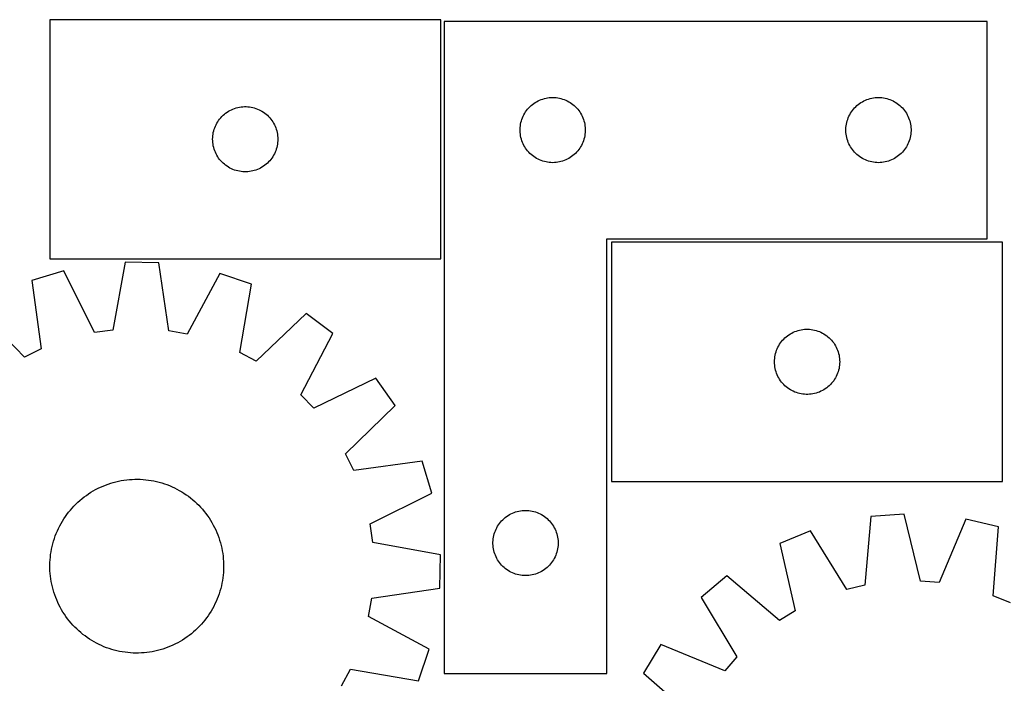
# Model space of a CAD drawing. Header units: millimetres. Extents: x 7 to 1493, y 7 to 2993.
# Tile 9 of 13: x 374 to 827, y 2688 to 2993. Entities that reach past the tile are written whole.
import ezdxf

# ---------------------------------------------------------------- set-up
doc = ezdxf.new("R2010")
doc.units = ezdxf.units.MM
doc.layers.add('CUT', color=7, linetype='CONTINUOUS', true_color=0x000000)

msp = doc.modelspace()

# ---------------------------------------------------------------- linework, layer by layer
at = {"layer": 'CUT'}
for p, q in [((567.447415, 2993.475377), (387.447415, 2993.475377)), ((387.447415, 2993.475377), (387.447415, 2883.475377)), ((567.447415, 2883.475377), (567.447415, 2993.475377)), ((569.020773, 2992.692894), (569.020773, 2692.692894)), ((819.020773, 2992.692894), (569.020773, 2992.692894)), ((819.020773, 2892.692894), (819.020773, 2992.692894)), ((611.632552, 2955.747173), (612.314366, 2956.1102)), ((612.314366, 2956.1102), (613.013964, 2956.437648)), ((613.013964, 2956.437648), (613.729491, 2956.728646)), ((613.729491, 2956.728646), (614.45905, 2956.982425)), ((614.45905, 2956.982425), (615.200706, 2957.19831)), ((615.200706, 2957.19831), (615.952492, 2957.375729)), ((615.952492, 2957.375729), (616.712414, 2957.514212)), ((616.712414, 2957.514212), (617.478458, 2957.613392)), ((617.478458, 2957.613392), (618.248591, 2957.673005)), ((618.248591, 2957.673005), (619.020773, 2957.692894)), ((619.020773, 2957.692894), (619.792954, 2957.673005)), ((619.792954, 2957.673005), (620.563088, 2957.613392)), ((620.563088, 2957.613392), (621.329131, 2957.514212)), ((621.329131, 2957.514212), (622.089054, 2957.375729)), ((622.089054, 2957.375729), (622.84084, 2957.19831)), ((622.84084, 2957.19831), (623.582495, 2956.982425)), ((623.582495, 2956.982425), (624.312054, 2956.728646)), ((624.312054, 2956.728646), (625.027581, 2956.437648)), ((625.027581, 2956.437648), (625.72718, 2956.1102)), ((625.72718, 2956.1102), (626.408994, 2955.747173)), ((761.632552, 2955.747173), (762.314366, 2956.1102)), ((762.314366, 2956.1102), (763.013964, 2956.437648)), ((763.013964, 2956.437648), (763.729491, 2956.728646)), ((763.729491, 2956.728646), (764.45905, 2956.982425)), ((764.45905, 2956.982425), (765.200706, 2957.19831)), ((765.200706, 2957.19831), (765.952492, 2957.375729)), ((765.952492, 2957.375729), (766.712414, 2957.514212)), ((766.712414, 2957.514212), (767.478458, 2957.613392)), ((767.478458, 2957.613392), (768.248591, 2957.673005)), ((768.248591, 2957.673005), (769.020773, 2957.692894)), ((769.020773, 2957.692894), (769.792954, 2957.673005)), ((769.792954, 2957.673005), (770.563088, 2957.613392)), ((770.563088, 2957.613392), (771.329131, 2957.514212)), ((771.329131, 2957.514212), (772.089054, 2957.375729)), ((772.089054, 2957.375729), (772.84084, 2957.19831)), ((772.84084, 2957.19831), (773.582495, 2956.982425)), ((773.582495, 2956.982425), (774.312054, 2956.728646)), ((774.312054, 2956.728646), (775.027581, 2956.437648)), ((775.027581, 2956.437648), (775.72718, 2956.1102)), ((775.72718, 2956.1102), (776.408994, 2955.747173)), ((469.725523, 2951.335096), (470.397764, 2951.715559)), ((470.397764, 2951.715559), (471.0887, 2952.060911)), ((471.0887, 2952.060911), (471.796497, 2952.370236)), ((471.796497, 2952.370236), (472.51928, 2952.642715)), ((472.51928, 2952.642715), (473.255131, 2952.877625)), ((473.255131, 2952.877625), (474.002099, 2953.074342)), ((474.002099, 2953.074342), (474.758204, 2953.232346)), ((474.758204, 2953.232346), (475.52144, 2953.351217)), ((475.52144, 2953.351217), (476.289783, 2953.43064)), ((476.289783, 2953.43064), (477.061197, 2953.470404)), ((477.061197, 2953.470404), (477.833634, 2953.470404)), ((477.833634, 2953.470404), (478.605047, 2953.43064)), ((478.605047, 2953.43064), (479.373391, 2953.351217)), ((479.373391, 2953.351217), (480.136627, 2953.232346)), ((480.136627, 2953.232346), (480.892732, 2953.074342)), ((480.892732, 2953.074342), (481.6397, 2952.877625)), ((481.6397, 2952.877625), (482.375551, 2952.642715)), ((482.375551, 2952.642715), (483.098334, 2952.370236)), ((483.098334, 2952.370236), (483.806131, 2952.060911)), ((483.806131, 2952.060911), (484.497067, 2951.715559)), ((484.497067, 2951.715559), (485.169307, 2951.335096)), ((606.575618, 2951.06655), (607.023184, 2951.696108)), ((607.023184, 2951.696108), (607.502566, 2952.301792)), ((607.502566, 2952.301792), (608.012492, 2952.881994)), ((608.012492, 2952.881994), (608.55161, 2953.435177)), ((608.55161, 2953.435177), (609.118491, 2953.959873)), ((609.118491, 2953.959873), (609.711631, 2954.454691)), ((609.711631, 2954.454691), (610.329456, 2954.918319)), ((610.329456, 2954.918319), (610.97033, 2955.349527)), ((610.97033, 2955.349527), (611.632552, 2955.747173)), ((626.408994, 2955.747173), (627.071216, 2955.349527)), ((627.071216, 2955.349527), (627.712089, 2954.918319)), ((627.712089, 2954.918319), (628.329915, 2954.454691)), ((628.329915, 2954.454691), (628.923055, 2953.959873)), ((628.923055, 2953.959873), (629.489935, 2953.435177)), ((629.489935, 2953.435177), (630.029053, 2952.881994)), ((630.029053, 2952.881994), (630.538979, 2952.301792)), ((630.538979, 2952.301792), (631.018361, 2951.696108)), ((631.018361, 2951.696108), (631.465928, 2951.06655)), ((756.575618, 2951.06655), (757.023184, 2951.696108)), ((757.023184, 2951.696108), (757.502566, 2952.301792)), ((757.502566, 2952.301792), (758.012492, 2952.881994)), ((758.012492, 2952.881994), (758.55161, 2953.435177)), ((758.55161, 2953.435177), (759.118491, 2953.959873)), ((759.118491, 2953.959873), (759.711631, 2954.454691)), ((759.711631, 2954.454691), (760.329456, 2954.918319)), ((760.329456, 2954.918319), (760.97033, 2955.349527)), ((760.97033, 2955.349527), (761.632552, 2955.747173)), ((776.408994, 2955.747173), (777.071216, 2955.349527)), ((777.071216, 2955.349527), (777.712089, 2954.918319)), ((777.712089, 2954.918319), (778.329915, 2954.454691)), ((778.329915, 2954.454691), (778.923055, 2953.959873)), ((778.923055, 2953.959873), (779.489935, 2953.435177)), ((779.489935, 2953.435177), (780.029053, 2952.881994)), ((780.029053, 2952.881994), (780.538979, 2952.301792)), ((780.538979, 2952.301792), (781.018361, 2951.696108)), ((781.018361, 2951.696108), (781.465928, 2951.06655)), ((464.790782, 2946.52582), (465.22199, 2947.166693)), ((465.22199, 2947.166693), (465.685618, 2947.784519)), ((465.685618, 2947.784519), (466.180436, 2948.377658)), ((466.180436, 2948.377658), (466.705133, 2948.944539)), ((466.705133, 2948.944539), (467.258315, 2949.483657)), ((467.258315, 2949.483657), (467.838518, 2949.993583)), ((467.838518, 2949.993583), (468.444201, 2950.472965)), ((468.444201, 2950.472965), (469.07376, 2950.920532)), ((469.07376, 2950.920532), (469.725523, 2951.335096)), ((485.169307, 2951.335096), (485.821071, 2950.920532)), ((485.821071, 2950.920532), (486.45063, 2950.472965)), ((486.45063, 2950.472965), (487.056313, 2949.993583)), ((487.056313, 2949.993583), (487.636515, 2949.483657)), ((487.636515, 2949.483657), (488.189698, 2948.944539)), ((488.189698, 2948.944539), (488.714394, 2948.377658)), ((488.714394, 2948.377658), (489.209213, 2947.784519)), ((489.209213, 2947.784519), (489.67284, 2947.166693)), ((489.67284, 2947.166693), (490.104049, 2946.52582)), ((604.421807, 2946.13821), (604.618525, 2946.885178)), ((604.618525, 2946.885178), (604.853434, 2947.62103)), ((604.853434, 2947.62103), (605.125913, 2948.343812)), ((605.125913, 2948.343812), (605.435239, 2949.05161)), ((605.435239, 2949.05161), (605.780591, 2949.742545)), ((605.780591, 2949.742545), (606.161053, 2950.414786)), ((606.161053, 2950.414786), (606.575618, 2951.06655)), ((631.465928, 2951.06655), (631.880492, 2950.414786)), ((631.880492, 2950.414786), (632.260955, 2949.742545)), ((632.260955, 2949.742545), (632.606307, 2949.05161)), ((632.606307, 2949.05161), (632.915632, 2948.343812)), ((632.915632, 2948.343812), (633.188111, 2947.62103)), ((633.188111, 2947.62103), (633.423021, 2946.885178)), ((633.423021, 2946.885178), (633.619738, 2946.13821)), ((754.421807, 2946.13821), (754.618525, 2946.885178)), ((754.618525, 2946.885178), (754.853434, 2947.62103)), ((754.853434, 2947.62103), (755.125913, 2948.343812)), ((755.125913, 2948.343812), (755.435239, 2949.05161)), ((755.435239, 2949.05161), (755.780591, 2949.742545)), ((755.780591, 2949.742545), (756.161053, 2950.414786)), ((756.161053, 2950.414786), (756.575618, 2951.06655)), ((781.465928, 2951.06655), (781.880492, 2950.414786)), ((781.880492, 2950.414786), (782.260955, 2949.742545)), ((782.260955, 2949.742545), (782.606307, 2949.05161)), ((782.606307, 2949.05161), (782.915632, 2948.343812)), ((782.915632, 2948.343812), (783.188111, 2947.62103)), ((783.188111, 2947.62103), (783.423021, 2946.885178)), ((783.423021, 2946.885178), (783.619738, 2946.13821)), ((462.942, 2942.295443), (463.157885, 2943.037099)), ((463.157885, 2943.037099), (463.411663, 2943.766658)), ((463.411663, 2943.766658), (463.702662, 2944.482185)), ((463.702662, 2944.482185), (464.030109, 2945.181784)), ((464.030109, 2945.181784), (464.393137, 2945.863598)), ((464.393137, 2945.863598), (464.790782, 2946.52582)), ((490.104049, 2946.52582), (490.501694, 2945.863598)), ((490.501694, 2945.863598), (490.864722, 2945.181784)), ((490.864722, 2945.181784), (491.192169, 2944.482185)), ((491.192169, 2944.482185), (491.483168, 2943.766658)), ((491.483168, 2943.766658), (491.736946, 2943.037099)), ((491.736946, 2943.037099), (491.952831, 2942.295443)), ((604.025746, 2943.079113), (604.06551, 2943.850526)), ((604.025746, 2942.306675), (604.025746, 2943.079113)), ((604.06551, 2943.850526), (604.144933, 2944.618869)), ((604.144933, 2944.618869), (604.263804, 2945.382105)), ((604.263804, 2945.382105), (604.421807, 2946.13821)), ((633.619738, 2946.13821), (633.777742, 2945.382105)), ((633.777742, 2945.382105), (633.896613, 2944.618869)), ((633.896613, 2944.618869), (633.976036, 2943.850526)), ((633.976036, 2943.850526), (634.0158, 2943.079113)), ((634.0158, 2943.079113), (634.0158, 2942.306675)), ((754.025746, 2943.079113), (754.06551, 2943.850526)), ((754.025746, 2942.306675), (754.025746, 2943.079113)), ((754.06551, 2943.850526), (754.144933, 2944.618869)), ((754.144933, 2944.618869), (754.263804, 2945.382105)), ((754.263804, 2945.382105), (754.421807, 2946.13821)), ((783.619738, 2946.13821), (783.777742, 2945.382105)), ((783.777742, 2945.382105), (783.896613, 2944.618869)), ((783.896613, 2944.618869), (783.976036, 2943.850526)), ((783.976036, 2943.850526), (784.0158, 2943.079113)), ((784.0158, 2943.079113), (784.0158, 2942.306675)), ((462.447415, 2938.475377), (462.467304, 2939.247558)), ((462.467304, 2937.703195), (462.447415, 2938.475377)), ((462.467304, 2939.247558), (462.526917, 2940.017692)), ((462.526917, 2940.017692), (462.626097, 2940.783735)), ((462.626097, 2940.783735), (462.76458, 2941.543658)), ((462.76458, 2941.543658), (462.942, 2942.295443)), ((491.952831, 2942.295443), (492.130251, 2941.543658)), ((492.130251, 2941.543658), (492.268734, 2940.783735)), ((492.268734, 2940.783735), (492.367914, 2940.017692)), ((492.367914, 2940.017692), (492.427527, 2939.247558)), ((492.427527, 2939.247558), (492.447415, 2938.475377)), ((492.447415, 2938.475377), (492.427527, 2937.703195)), ((604.06551, 2941.535262), (604.025746, 2942.306675)), ((604.144933, 2940.766919), (604.06551, 2941.535262)), ((604.263804, 2940.003683), (604.144933, 2940.766919)), ((604.421807, 2939.247578), (604.263804, 2940.003683)), ((604.618525, 2938.500609), (604.421807, 2939.247578)), ((604.853434, 2937.764758), (604.618525, 2938.500609)), ((633.423021, 2938.500609), (633.188111, 2937.764758)), ((633.619738, 2939.247578), (633.423021, 2938.500609)), ((633.777742, 2940.003683), (633.619738, 2939.247578)), ((633.896613, 2940.766919), (633.777742, 2940.003683)), ((633.976036, 2941.535262), (633.896613, 2940.766919)), ((634.0158, 2942.306675), (633.976036, 2941.535262)), ((754.06551, 2941.535262), (754.025746, 2942.306675)), ((754.144933, 2940.766919), (754.06551, 2941.535262)), ((754.263804, 2940.003683), (754.144933, 2940.766919)), ((754.421807, 2939.247578), (754.263804, 2940.003683)), ((754.618525, 2938.500609), (754.421807, 2939.247578)), ((754.853434, 2937.764758), (754.618525, 2938.500609)), ((783.423021, 2938.500609), (783.188111, 2937.764758)), ((783.619738, 2939.247578), (783.423021, 2938.500609)), ((783.777742, 2940.003683), (783.619738, 2939.247578)), ((783.896613, 2940.766919), (783.777742, 2940.003683)), ((783.976036, 2941.535262), (783.896613, 2940.766919)), ((784.0158, 2942.306675), (783.976036, 2941.535262)), ((462.526917, 2936.933062), (462.467304, 2937.703195)), ((462.626097, 2936.167018), (462.526917, 2936.933062)), ((462.76458, 2935.407096), (462.626097, 2936.167018)), ((462.942, 2934.65531), (462.76458, 2935.407096)), ((463.157885, 2933.913654), (462.942, 2934.65531)), ((463.411663, 2933.184095), (463.157885, 2933.913654)), ((491.736946, 2933.913654), (491.483168, 2933.184095)), ((491.952831, 2934.65531), (491.736946, 2933.913654)), ((492.130251, 2935.407096), (491.952831, 2934.65531)), ((492.268734, 2936.167018), (492.130251, 2935.407096)), ((492.367914, 2936.933062), (492.268734, 2936.167018)), ((492.427527, 2937.703195), (492.367914, 2936.933062)), ((605.125913, 2937.041976), (604.853434, 2937.764758)), ((605.435239, 2936.334178), (605.125913, 2937.041976)), ((605.780591, 2935.643243), (605.435239, 2936.334178)), ((606.161053, 2934.971002), (605.780591, 2935.643243)), ((606.575618, 2934.319238), (606.161053, 2934.971002)), ((607.023184, 2933.68968), (606.575618, 2934.319238)), ((607.502566, 2933.083996), (607.023184, 2933.68968)), ((631.018361, 2933.68968), (630.538979, 2933.083996)), ((631.465928, 2934.319238), (631.018361, 2933.68968)), ((631.880492, 2934.971002), (631.465928, 2934.319238)), ((632.260955, 2935.643243), (631.880492, 2934.971002)), ((632.606307, 2936.334178), (632.260955, 2935.643243)), ((632.915632, 2937.041976), (632.606307, 2936.334178)), ((633.188111, 2937.764758), (632.915632, 2937.041976)), ((755.125913, 2937.041976), (754.853434, 2937.764758)), ((755.435239, 2936.334178), (755.125913, 2937.041976)), ((755.780591, 2935.643243), (755.435239, 2936.334178)), ((756.161053, 2934.971002), (755.780591, 2935.643243)), ((756.575618, 2934.319238), (756.161053, 2934.971002)), ((757.023184, 2933.68968), (756.575618, 2934.319238)), ((757.502566, 2933.083996), (757.023184, 2933.68968)), ((781.018361, 2933.68968), (780.538979, 2933.083996)), ((781.465928, 2934.319238), (781.018361, 2933.68968)), ((781.880492, 2934.971002), (781.465928, 2934.319238)), ((782.260955, 2935.643243), (781.880492, 2934.971002)), ((782.606307, 2936.334178), (782.260955, 2935.643243)), ((782.915632, 2937.041976), (782.606307, 2936.334178)), ((783.188111, 2937.764758), (782.915632, 2937.041976)), ((463.702662, 2932.468568), (463.411663, 2933.184095)), ((464.030109, 2931.76897), (463.702662, 2932.468568)), ((464.393137, 2931.087156), (464.030109, 2931.76897)), ((464.790782, 2930.424934), (464.393137, 2931.087156)), ((465.22199, 2929.78406), (464.790782, 2930.424934)), ((465.685618, 2929.166234), (465.22199, 2929.78406)), ((466.180436, 2928.573095), (465.685618, 2929.166234)), ((489.209213, 2929.166234), (488.714394, 2928.573095)), ((489.67284, 2929.78406), (489.209213, 2929.166234)), ((490.104049, 2930.424934), (489.67284, 2929.78406)), ((490.501694, 2931.087156), (490.104049, 2930.424934)), ((490.864722, 2931.76897), (490.501694, 2931.087156)), ((491.192169, 2932.468568), (490.864722, 2931.76897)), ((491.483168, 2933.184095), (491.192169, 2932.468568)), ((608.012492, 2932.503794), (607.502566, 2933.083996)), ((608.55161, 2931.950611), (608.012492, 2932.503794)), ((609.118491, 2931.425915), (608.55161, 2931.950611)), ((609.711631, 2930.931097), (609.118491, 2931.425915)), ((610.329456, 2930.467469), (609.711631, 2930.931097)), ((610.97033, 2930.036261), (610.329456, 2930.467469)), ((611.632552, 2929.638615), (610.97033, 2930.036261)), ((612.314366, 2929.275588), (611.632552, 2929.638615)), ((613.013964, 2928.94814), (612.314366, 2929.275588)), ((613.729491, 2928.657142), (613.013964, 2928.94814)), ((625.027581, 2928.94814), (624.312054, 2928.657142)), ((625.72718, 2929.275588), (625.027581, 2928.94814)), ((626.408994, 2929.638615), (625.72718, 2929.275588)), ((627.071216, 2930.036261), (626.408994, 2929.638615)), ((627.712089, 2930.467469), (627.071216, 2930.036261)), ((628.329915, 2930.931097), (627.712089, 2930.467469)), ((628.923055, 2931.425915), (628.329915, 2930.931097)), ((629.489935, 2931.950611), (628.923055, 2931.425915)), ((630.029053, 2932.503794), (629.489935, 2931.950611)), ((630.538979, 2933.083996), (630.029053, 2932.503794)), ((758.012492, 2932.503794), (757.502566, 2933.083996)), ((758.55161, 2931.950611), (758.012492, 2932.503794)), ((759.118491, 2931.425915), (758.55161, 2931.950611)), ((759.711631, 2930.931097), (759.118491, 2931.425915)), ((760.329456, 2930.467469), (759.711631, 2930.931097)), ((760.97033, 2930.036261), (760.329456, 2930.467469)), ((761.632552, 2929.638615), (760.97033, 2930.036261)), ((762.314366, 2929.275588), (761.632552, 2929.638615)), ((763.013964, 2928.94814), (762.314366, 2929.275588)), ((763.729491, 2928.657142), (763.013964, 2928.94814)), ((775.027581, 2928.94814), (774.312054, 2928.657142)), ((775.72718, 2929.275588), (775.027581, 2928.94814)), ((776.408994, 2929.638615), (775.72718, 2929.275588)), ((777.071216, 2930.036261), (776.408994, 2929.638615)), ((777.712089, 2930.467469), (777.071216, 2930.036261)), ((778.329915, 2930.931097), (777.712089, 2930.467469)), ((778.923055, 2931.425915), (778.329915, 2930.931097)), ((779.489935, 2931.950611), (778.923055, 2931.425915)), ((780.029053, 2932.503794), (779.489935, 2931.950611)), ((780.538979, 2933.083996), (780.029053, 2932.503794)), ((466.705133, 2928.006214), (466.180436, 2928.573095)), ((467.258315, 2927.467096), (466.705133, 2928.006214)), ((467.838518, 2926.95717), (467.258315, 2927.467096)), ((468.444201, 2926.477788), (467.838518, 2926.95717)), ((469.07376, 2926.030221), (468.444201, 2926.477788)), ((469.725523, 2925.615657), (469.07376, 2926.030221)), ((470.397764, 2925.235195), (469.725523, 2925.615657)), ((471.0887, 2924.889843), (470.397764, 2925.235195)), ((471.796497, 2924.580517), (471.0887, 2924.889843)), ((472.51928, 2924.308038), (471.796497, 2924.580517)), ((473.255131, 2924.073129), (472.51928, 2924.308038)), ((482.375551, 2924.308038), (481.6397, 2924.073129)), ((483.098334, 2924.580517), (482.375551, 2924.308038)), ((483.806131, 2924.889843), (483.098334, 2924.580517)), ((484.497067, 2925.235195), (483.806131, 2924.889843)), ((485.169307, 2925.615657), (484.497067, 2925.235195)), ((485.821071, 2926.030221), (485.169307, 2925.615657)), ((486.45063, 2926.477788), (485.821071, 2926.030221)), ((487.056313, 2926.95717), (486.45063, 2926.477788)), ((487.636515, 2927.467096), (487.056313, 2926.95717)), ((488.189698, 2928.006214), (487.636515, 2927.467096)), ((488.714394, 2928.573095), (488.189698, 2928.006214)), ((614.45905, 2928.403363), (613.729491, 2928.657142)), ((615.200706, 2928.187478), (614.45905, 2928.403363)), ((615.952492, 2928.010059), (615.200706, 2928.187478)), ((616.712414, 2927.871576), (615.952492, 2928.010059)), ((617.478458, 2927.772396), (616.712414, 2927.871576)), ((618.248591, 2927.712783), (617.478458, 2927.772396)), ((619.020773, 2927.692894), (618.248591, 2927.712783)), ((619.792954, 2927.712783), (619.020773, 2927.692894)), ((620.563088, 2927.772396), (619.792954, 2927.712783)), ((621.329131, 2927.871576), (620.563088, 2927.772396)), ((622.089054, 2928.010059), (621.329131, 2927.871576)), ((622.84084, 2928.187478), (622.089054, 2928.010059)), ((623.582495, 2928.403363), (622.84084, 2928.187478)), ((624.312054, 2928.657142), (623.582495, 2928.403363)), ((764.45905, 2928.403363), (763.729491, 2928.657142)), ((765.200706, 2928.187478), (764.45905, 2928.403363)), ((765.952492, 2928.010059), (765.200706, 2928.187478)), ((766.712414, 2927.871576), (765.952492, 2928.010059)), ((767.478458, 2927.772396), (766.712414, 2927.871576)), ((768.248591, 2927.712783), (767.478458, 2927.772396)), ((769.020773, 2927.692894), (768.248591, 2927.712783)), ((769.792954, 2927.712783), (769.020773, 2927.692894)), ((770.563088, 2927.772396), (769.792954, 2927.712783)), ((771.329131, 2927.871576), (770.563088, 2927.772396)), ((772.089054, 2928.010059), (771.329131, 2927.871576)), ((772.84084, 2928.187478), (772.089054, 2928.010059)), ((773.582495, 2928.403363), (772.84084, 2928.187478)), ((774.312054, 2928.657142), (773.582495, 2928.403363)), ((474.002099, 2923.876411), (473.255131, 2924.073129)), ((474.758204, 2923.718407), (474.002099, 2923.876411)), ((475.52144, 2923.599537), (474.758204, 2923.718407)), ((476.289783, 2923.520114), (475.52144, 2923.599537)), ((477.061197, 2923.48035), (476.289783, 2923.520114)), ((477.833634, 2923.48035), (477.061197, 2923.48035)), ((478.605047, 2923.520114), (477.833634, 2923.48035)), ((479.373391, 2923.599537), (478.605047, 2923.520114)), ((480.136627, 2923.718407), (479.373391, 2923.599537)), ((480.892732, 2923.876411), (480.136627, 2923.718407)), ((481.6397, 2924.073129), (480.892732, 2923.876411)), ((644.020773, 2692.692894), (644.020773, 2892.692894)), ((644.020773, 2892.692894), (819.020773, 2892.692894)), ((826.177152, 2891.074742), (646.177152, 2891.074742)), ((646.177152, 2891.074742), (646.177152, 2781.074742)), ((826.177152, 2781.074742), (826.177152, 2891.074742)), ((387.447415, 2883.475377), (567.447415, 2883.475377)), ((422.248768, 2881.953995), (416.561321, 2850.702952)), ((437.632483, 2881.685905), (422.248768, 2881.953995)), ((442.227592, 2850.255669), (437.632483, 2881.685905)), ((393.987771, 2877.981358), (379.274144, 2873.482497)), ((408.070456, 2849.509394), (393.987771, 2877.981358)), ((465.737901, 2876.730978), (450.671714, 2848.766988)), ((480.285838, 2871.722181), (465.737901, 2876.730978)), ((379.274144, 2873.482497), (383.522164, 2842.003471)), ((474.94357, 2840.410283), (480.285838, 2871.722181)), ((375.815701, 2838.244509), (353.623951, 2860.971167)), ((505.484523, 2858.324714), (482.514379, 2836.385086)), ((517.77263, 2849.065504), (505.484523, 2858.324714)), ((416.561321, 2850.702952), (408.070456, 2849.509394)), ((450.671714, 2848.766988), (442.227592, 2850.255669)), ((503.015922, 2820.936972), (517.77263, 2849.065504)), ((725.988052, 2847.083022), (726.568254, 2847.592949)), ((726.568254, 2847.592949), (727.173938, 2848.072331)), ((727.173938, 2848.072331), (727.803496, 2848.519897)), ((727.803496, 2848.519897), (728.45526, 2848.934461)), ((728.45526, 2848.934461), (729.127501, 2849.314924)), ((729.127501, 2849.314924), (729.818436, 2849.660276)), ((729.818436, 2849.660276), (730.526233, 2849.969601)), ((730.526233, 2849.969601), (731.249016, 2850.24208)), ((731.249016, 2850.24208), (731.984867, 2850.47699)), ((731.984867, 2850.47699), (732.731836, 2850.673707)), ((732.731836, 2850.673707), (733.48794, 2850.831711)), ((733.48794, 2850.831711), (734.251176, 2850.950582)), ((734.251176, 2850.950582), (735.01952, 2851.030005)), ((735.01952, 2851.030005), (735.790933, 2851.069769)), ((735.790933, 2851.069769), (736.56337, 2851.069769)), ((736.56337, 2851.069769), (737.334784, 2851.030005)), ((737.334784, 2851.030005), (738.103127, 2850.950582)), ((738.103127, 2850.950582), (738.866363, 2850.831711)), ((738.866363, 2850.831711), (739.622468, 2850.673707)), ((739.622468, 2850.673707), (740.369436, 2850.47699)), ((740.369436, 2850.47699), (741.105287, 2850.24208)), ((741.105287, 2850.24208), (741.82807, 2849.969601)), ((741.82807, 2849.969601), (742.535868, 2849.660276)), ((742.535868, 2849.660276), (743.226803, 2849.314924)), ((743.226803, 2849.314924), (743.899044, 2848.934461)), ((743.899044, 2848.934461), (744.550808, 2848.519897)), ((744.550808, 2848.519897), (745.180366, 2848.072331)), ((745.180366, 2848.072331), (745.786049, 2847.592949)), ((745.786049, 2847.592949), (746.366252, 2847.083022)), ((722.432398, 2842.08155), (722.759845, 2842.781149)), ((722.759845, 2842.781149), (723.122873, 2843.462963)), ((723.122873, 2843.462963), (723.520518, 2844.125185)), ((723.520518, 2844.125185), (723.951727, 2844.766058)), ((723.951727, 2844.766058), (724.415355, 2845.383884)), ((724.415355, 2845.383884), (724.910173, 2845.977024)), ((724.910173, 2845.977024), (725.434869, 2846.543904)), ((725.434869, 2846.543904), (725.988052, 2847.083022)), ((746.366252, 2847.083022), (746.919435, 2846.543904)), ((746.919435, 2846.543904), (747.444131, 2845.977024)), ((747.444131, 2845.977024), (747.938949, 2845.383884)), ((747.938949, 2845.383884), (748.402577, 2844.766058)), ((748.402577, 2844.766058), (748.833785, 2844.125185)), ((748.833785, 2844.125185), (749.23143, 2843.462963)), ((749.23143, 2843.462963), (749.594458, 2842.781149)), ((749.594458, 2842.781149), (749.921905, 2842.08155)), ((383.522164, 2842.003471), (375.815701, 2838.244509)), ((482.514379, 2836.385086), (474.94357, 2840.410283)), ((721.256654, 2837.617057), (721.355833, 2838.383101)), ((721.355833, 2838.383101), (721.494316, 2839.143023)), ((721.494316, 2839.143023), (721.671736, 2839.894809)), ((721.671736, 2839.894809), (721.887621, 2840.636464)), ((721.887621, 2840.636464), (722.141399, 2841.366023)), ((722.141399, 2841.366023), (722.432398, 2842.08155)), ((749.921905, 2842.08155), (750.212904, 2841.366023)), ((750.212904, 2841.366023), (750.466682, 2840.636464)), ((750.466682, 2840.636464), (750.682568, 2839.894809)), ((750.682568, 2839.894809), (750.859987, 2839.143023)), ((750.859987, 2839.143023), (750.99847, 2838.383101)), ((750.99847, 2838.383101), (751.09765, 2837.617057)), ((721.177152, 2836.074742), (721.19704, 2836.846923)), ((721.19704, 2835.302561), (721.177152, 2836.074742)), ((721.19704, 2836.846923), (721.256654, 2837.617057)), ((721.256654, 2834.532427), (721.19704, 2835.302561)), ((721.355833, 2833.766383), (721.256654, 2834.532427)), ((721.494316, 2833.006461), (721.355833, 2833.766383)), ((750.99847, 2833.766383), (750.859987, 2833.006461)), ((751.09765, 2834.532427), (750.99847, 2833.766383)), ((751.09765, 2837.617057), (751.157263, 2836.846923)), ((751.157263, 2835.302561), (751.09765, 2834.532427)), ((751.157263, 2836.846923), (751.177152, 2836.074742)), ((751.177152, 2836.074742), (751.157263, 2835.302561)), ((721.671736, 2832.254675), (721.494316, 2833.006461)), ((721.887621, 2831.513019), (721.671736, 2832.254675)), ((722.141399, 2830.783461), (721.887621, 2831.513019)), ((722.432398, 2830.067933), (722.141399, 2830.783461)), ((722.759845, 2829.368335), (722.432398, 2830.067933)), ((723.122873, 2828.686521), (722.759845, 2829.368335)), ((749.594458, 2829.368335), (749.23143, 2828.686521)), ((749.921905, 2830.067933), (749.594458, 2829.368335)), ((750.212904, 2830.783461), (749.921905, 2830.067933)), ((750.466682, 2831.513019), (750.212904, 2830.783461)), ((750.682568, 2832.254675), (750.466682, 2831.513019)), ((750.859987, 2833.006461), (750.682568, 2832.254675)), ((537.597958, 2828.536934), (508.972336, 2814.769273)), ((546.42339, 2815.933668), (537.597958, 2828.536934)), ((723.520518, 2828.024299), (723.122873, 2828.686521)), ((723.951727, 2827.383425), (723.520518, 2828.024299)), ((724.415355, 2826.7656), (723.951727, 2827.383425)), ((724.910173, 2826.17246), (724.415355, 2826.7656)), ((725.434869, 2825.60558), (724.910173, 2826.17246)), ((725.988052, 2825.066461), (725.434869, 2825.60558)), ((726.568254, 2824.556535), (725.988052, 2825.066461)), ((727.173938, 2824.077153), (726.568254, 2824.556535)), ((745.786049, 2824.556535), (745.180366, 2824.077153)), ((746.366252, 2825.066461), (745.786049, 2824.556535)), ((746.919435, 2825.60558), (746.366252, 2825.066461)), ((747.444131, 2826.17246), (746.919435, 2825.60558)), ((747.938949, 2826.7656), (747.444131, 2826.17246)), ((748.402577, 2827.383425), (747.938949, 2826.7656)), ((748.833785, 2828.024299), (748.402577, 2827.383425)), ((749.23143, 2828.686521), (748.833785, 2828.024299)), ((508.972336, 2814.769273), (503.015922, 2820.936972)), ((727.803496, 2823.629587), (727.173938, 2824.077153)), ((728.45526, 2823.215022), (727.803496, 2823.629587)), ((729.127501, 2822.83456), (728.45526, 2823.215022)), ((729.818436, 2822.489208), (729.127501, 2822.83456)), ((730.526233, 2822.179882), (729.818436, 2822.489208)), ((731.249016, 2821.907403), (730.526233, 2822.179882)), ((731.984867, 2821.672494), (731.249016, 2821.907403)), ((732.731836, 2821.475776), (731.984867, 2821.672494)), ((733.48794, 2821.317773), (732.731836, 2821.475776)), ((734.251176, 2821.198902), (733.48794, 2821.317773)), ((735.01952, 2821.119479), (734.251176, 2821.198902)), ((735.790933, 2821.079715), (735.01952, 2821.119479)), ((736.56337, 2821.079715), (735.790933, 2821.079715)), ((737.334784, 2821.119479), (736.56337, 2821.079715)), ((738.103127, 2821.198902), (737.334784, 2821.119479)), ((738.866363, 2821.317773), (738.103127, 2821.198902)), ((739.622468, 2821.475776), (738.866363, 2821.317773)), ((740.369436, 2821.672494), (739.622468, 2821.475776)), ((741.105287, 2821.907403), (740.369436, 2821.672494)), ((741.82807, 2822.179882), (741.105287, 2821.907403)), ((742.535868, 2822.489208), (741.82807, 2822.179882)), ((743.226803, 2822.83456), (742.535868, 2822.489208)), ((743.899044, 2823.215022), (743.226803, 2822.83456)), ((744.550808, 2823.629587), (743.899044, 2823.215022)), ((745.180366, 2824.077153), (744.550808, 2823.629587)), ((523.696732, 2793.741918), (546.42339, 2815.933668)), ((527.455694, 2786.035455), (523.696732, 2793.741918)), ((558.93472, 2790.283475), (527.455694, 2786.035455)), ((563.433581, 2775.569848), (558.93472, 2790.283475)), ((411.971085, 2778.913245), (413.136568, 2779.382986)), ((413.136568, 2779.382986), (414.31623, 2779.815887)), ((414.31623, 2779.815887), (415.508909, 2780.21152)), ((415.508909, 2780.21152), (416.713425, 2780.569495)), ((416.713425, 2780.569495), (417.928592, 2780.889458)), ((417.928592, 2780.889458), (419.15321, 2781.171094)), ((419.15321, 2781.171094), (420.386069, 2781.414125)), ((420.386069, 2781.414125), (421.625954, 2781.618311)), ((421.625954, 2781.618311), (422.871641, 2781.783451)), ((422.871641, 2781.783451), (424.121901, 2781.909381)), ((424.121901, 2781.909381), (425.375499, 2781.995977)), ((425.375499, 2781.995977), (426.631198, 2782.043154)), ((426.631198, 2782.043154), (427.88776, 2782.050866)), ((427.88776, 2782.050866), (429.143944, 2782.019104)), ((429.143944, 2782.019104), (430.39851, 2781.9479)), ((430.39851, 2781.9479), (431.650221, 2781.837324)), ((431.650221, 2781.837324), (432.897841, 2781.687486)), ((432.897841, 2781.687486), (434.140138, 2781.498533)), ((434.140138, 2781.498533), (435.375888, 2781.270651)), ((435.375888, 2781.270651), (436.60387, 2781.004067)), ((436.60387, 2781.004067), (437.822872, 2780.699042)), ((437.822872, 2780.699042), (439.031692, 2780.355877)), ((439.031692, 2780.355877), (440.229136, 2779.974912)), ((440.229136, 2779.974912), (441.414023, 2779.556523)), ((441.414023, 2779.556523), (442.585183, 2779.101122)), ((646.177152, 2781.074742), (826.177152, 2781.074742)), ((403.292264, 2773.892095), (404.304311, 2774.636922)), ((404.304311, 2774.636922), (405.339254, 2775.349593)), ((405.339254, 2775.349593), (406.396072, 2776.029403)), ((406.396072, 2776.029403), (407.473722, 2776.675683)), ((407.473722, 2776.675683), (408.571141, 2777.287794)), ((408.571141, 2777.287794), (409.687245, 2777.865132)), ((409.687245, 2777.865132), (410.820932, 2778.407127)), ((410.820932, 2778.407127), (411.971085, 2778.913245)), ((442.585183, 2779.101122), (443.741461, 2778.609158)), ((443.741461, 2778.609158), (444.881715, 2778.081117)), ((444.881715, 2778.081117), (446.004821, 2777.517521)), ((446.004821, 2777.517521), (447.109669, 2776.918926)), ((447.109669, 2776.918926), (448.19517, 2776.285921)), ((448.19517, 2776.285921), (449.260253, 2775.619133)), ((449.260253, 2775.619133), (450.303865, 2774.919218)), ((450.303865, 2774.919218), (451.324977, 2774.186868)), ((534.961617, 2761.487163), (563.433581, 2775.569848)), ((398.609583, 2769.712405), (399.492653, 2770.606382)), ((399.492653, 2770.606382), (400.403368, 2771.472179)), ((400.403368, 2771.472179), (401.34083, 2772.308942)), ((401.34083, 2772.308942), (402.304112, 2773.115847)), ((402.304112, 2773.115847), (403.292264, 2773.892095)), ((451.324977, 2774.186868), (452.322582, 2773.422806)), ((452.322582, 2773.422806), (453.295695, 2772.627785)), ((453.295695, 2772.627785), (454.243356, 2771.802591)), ((454.243356, 2771.802591), (455.164628, 2770.948036)), ((455.164628, 2770.948036), (456.058605, 2770.064966)), ((456.058605, 2770.064966), (456.924402, 2769.154251)), ((394.638401, 2764.851642), (395.37075, 2765.872754)), ((395.37075, 2765.872754), (396.134813, 2766.870359)), ((396.134813, 2766.870359), (396.929834, 2767.843472)), ((396.929834, 2767.843472), (397.755028, 2768.791132)), ((397.755028, 2768.791132), (398.609583, 2769.712405)), ((456.924402, 2769.154251), (457.761165, 2768.216789)), ((457.761165, 2768.216789), (458.56807, 2767.253507)), ((458.56807, 2767.253507), (459.344318, 2766.265355)), ((459.344318, 2766.265355), (460.089145, 2765.253308)), ((598.47033, 2765.349527), (599.132552, 2765.747173)), ((599.132552, 2765.747173), (599.814366, 2766.1102)), ((599.814366, 2766.1102), (600.513964, 2766.437648)), ((600.513964, 2766.437648), (601.229491, 2766.728646)), ((601.229491, 2766.728646), (601.95905, 2766.982425)), ((601.95905, 2766.982425), (602.700706, 2767.19831)), ((602.700706, 2767.19831), (603.452492, 2767.375729)), ((603.452492, 2767.375729), (604.212414, 2767.514212)), ((604.212414, 2767.514212), (604.978458, 2767.613392)), ((604.978458, 2767.613392), (605.748591, 2767.673005)), ((605.748591, 2767.673005), (606.520773, 2767.692894)), ((606.520773, 2767.692894), (607.292954, 2767.673005)), ((607.292954, 2767.673005), (608.063088, 2767.613392)), ((608.063088, 2767.613392), (608.829131, 2767.514212)), ((608.829131, 2767.514212), (609.589054, 2767.375729)), ((609.589054, 2767.375729), (610.34084, 2767.19831)), ((610.34084, 2767.19831), (611.082495, 2766.982425)), ((611.082495, 2766.982425), (611.812054, 2766.728646)), ((611.812054, 2766.728646), (612.527581, 2766.437648)), ((612.527581, 2766.437648), (613.22718, 2766.1102)), ((613.22718, 2766.1102), (613.908994, 2765.747173)), ((613.908994, 2765.747173), (614.571216, 2765.349527)), ((780.87745, 2766.046807), (765.536056, 2764.875412)), ((788.391021, 2735.183868), (780.87745, 2766.046807)), ((392.040098, 2760.552598), (392.638693, 2761.657446)), ((392.638693, 2761.657446), (393.271698, 2762.742947)), ((393.271698, 2762.742947), (393.938486, 2763.808029)), ((393.938486, 2763.808029), (394.638401, 2764.851642)), ((460.089145, 2765.253308), (460.801816, 2764.218365)), ((460.801816, 2764.218365), (461.481626, 2763.161547)), ((461.481626, 2763.161547), (462.127906, 2762.083897)), ((462.127906, 2762.083897), (462.740017, 2760.986478)), ((536.155175, 2752.996298), (534.961617, 2761.487163)), ((593.661053, 2760.414786), (594.075618, 2761.06655)), ((594.075618, 2761.06655), (594.523184, 2761.696108)), ((594.523184, 2761.696108), (595.002566, 2762.301792)), ((595.002566, 2762.301792), (595.512492, 2762.881994)), ((595.512492, 2762.881994), (596.05161, 2763.435177)), ((596.05161, 2763.435177), (596.618491, 2763.959873)), ((596.618491, 2763.959873), (597.211631, 2764.454691)), ((597.211631, 2764.454691), (597.829456, 2764.918319)), ((597.829456, 2764.918319), (598.47033, 2765.349527)), ((614.571216, 2765.349527), (615.212089, 2764.918319)), ((615.212089, 2764.918319), (615.829915, 2764.454691)), ((615.829915, 2764.454691), (616.423055, 2763.959873)), ((616.423055, 2763.959873), (616.989935, 2763.435177)), ((616.989935, 2763.435177), (617.529053, 2762.881994)), ((617.529053, 2762.881994), (618.038979, 2762.301792)), ((618.038979, 2762.301792), (618.518361, 2761.696108)), ((618.518361, 2761.696108), (618.965928, 2761.06655)), ((618.965928, 2761.06655), (619.380492, 2760.414786)), ((765.536056, 2764.875412), (762.795358, 2733.229507)), ((809.323022, 2763.741318), (796.937341, 2734.491196)), ((824.275536, 2760.114629), (809.323022, 2763.741318)), ((390.001096, 2755.9618), (390.456497, 2757.13296)), ((390.456497, 2757.13296), (390.948461, 2758.289238)), ((390.948461, 2758.289238), (391.476501, 2759.429492)), ((391.476501, 2759.429492), (392.040098, 2760.552598)), ((462.740017, 2760.986478), (463.317355, 2759.870374)), ((463.317355, 2759.870374), (463.85935, 2758.736687)), ((463.85935, 2758.736687), (464.365468, 2757.586534)), ((464.365468, 2757.586534), (464.835209, 2756.421051)), ((591.921807, 2756.13821), (592.118525, 2756.885178)), ((592.118525, 2756.885178), (592.353434, 2757.62103)), ((592.353434, 2757.62103), (592.625913, 2758.343812)), ((592.625913, 2758.343812), (592.935239, 2759.05161)), ((592.935239, 2759.05161), (593.280591, 2759.742545)), ((593.280591, 2759.742545), (593.661053, 2760.414786)), ((619.380492, 2760.414786), (619.760955, 2759.742545)), ((619.760955, 2759.742545), (620.106307, 2759.05161)), ((620.106307, 2759.05161), (620.415632, 2758.343812)), ((620.415632, 2758.343812), (620.688111, 2757.62103)), ((620.688111, 2757.62103), (620.923021, 2756.885178)), ((620.923021, 2756.885178), (621.119738, 2756.13821)), ((737.770275, 2758.277897), (723.541722, 2752.423083)), ((754.453278, 2731.247319), (737.770275, 2758.277897)), ((821.884194, 2728.440409), (824.275536, 2760.114629)), ((388.553552, 2751.151647), (388.858577, 2752.370649)), ((388.858577, 2752.370649), (389.201742, 2753.579469)), ((389.201742, 2753.579469), (389.582706, 2754.776913)), ((389.582706, 2754.776913), (390.001096, 2755.9618)), ((464.835209, 2756.421051), (465.26811, 2755.241388)), ((465.26811, 2755.241388), (465.663743, 2754.04871)), ((465.663743, 2754.04871), (466.021718, 2752.844193)), ((466.021718, 2752.844193), (466.341681, 2751.629027)), ((567.406218, 2747.308851), (536.155175, 2752.996298)), ((591.525746, 2753.079113), (591.56551, 2753.850526)), ((591.525746, 2752.306675), (591.525746, 2753.079113)), ((591.56551, 2751.535262), (591.525746, 2752.306675)), ((591.56551, 2753.850526), (591.644933, 2754.618869)), ((591.644933, 2754.618869), (591.763804, 2755.382105)), ((591.763804, 2755.382105), (591.921807, 2756.13821)), ((621.119738, 2756.13821), (621.277742, 2755.382105)), ((621.277742, 2755.382105), (621.396613, 2754.618869)), ((621.396613, 2754.618869), (621.476036, 2753.850526)), ((621.476036, 2753.850526), (621.5158, 2753.079113)), ((621.5158, 2752.306675), (621.476036, 2751.535262)), ((621.5158, 2753.079113), (621.5158, 2752.306675)), ((723.541722, 2752.423083), (730.714286, 2721.479116)), ((387.720295, 2746.197998), (387.870133, 2747.445618)), ((387.870133, 2747.445618), (388.059086, 2748.687915)), ((388.059086, 2748.687915), (388.286967, 2749.923665)), ((388.286967, 2749.923665), (388.553552, 2751.151647)), ((466.341681, 2751.629027), (466.623317, 2750.404409)), ((466.623317, 2750.404409), (466.866348, 2749.17155)), ((466.866348, 2749.17155), (467.070534, 2747.931665)), ((467.070534, 2747.931665), (467.235674, 2746.685978)), ((591.644933, 2750.766919), (591.56551, 2751.535262)), ((591.763804, 2750.003683), (591.644933, 2750.766919)), ((591.921807, 2749.247578), (591.763804, 2750.003683)), ((592.118525, 2748.500609), (591.921807, 2749.247578)), ((592.353434, 2747.764758), (592.118525, 2748.500609)), ((592.625913, 2747.041976), (592.353434, 2747.764758)), ((620.688111, 2747.764758), (620.415632, 2747.041976)), ((620.923021, 2748.500609), (620.688111, 2747.764758)), ((621.119738, 2749.247578), (620.923021, 2748.500609)), ((621.277742, 2750.003683), (621.119738, 2749.247578)), ((621.396613, 2750.766919), (621.277742, 2750.003683)), ((621.476036, 2751.535262), (621.396613, 2750.766919)), ((387.506753, 2742.435537), (387.538515, 2743.691721)), ((387.538515, 2743.691721), (387.609719, 2744.946287)), ((387.609719, 2744.946287), (387.720295, 2746.197998)), ((467.235674, 2746.685978), (467.361604, 2745.435718)), ((467.361604, 2745.435718), (467.4482, 2744.18212)), ((467.4482, 2744.18212), (467.495377, 2742.926421)), ((467.495377, 2742.926421), (467.503089, 2741.669859)), ((567.138128, 2731.925136), (567.406218, 2747.308851)), ((592.935239, 2746.334178), (592.625913, 2747.041976)), ((593.280591, 2745.643243), (592.935239, 2746.334178)), ((593.661053, 2744.971002), (593.280591, 2745.643243)), ((594.075618, 2744.319238), (593.661053, 2744.971002)), ((594.523184, 2743.68968), (594.075618, 2744.319238)), ((595.002566, 2743.083996), (594.523184, 2743.68968)), ((595.512492, 2742.503794), (595.002566, 2743.083996)), ((618.038979, 2743.083996), (617.529053, 2742.503794)), ((618.518361, 2743.68968), (618.038979, 2743.083996)), ((618.965928, 2744.319238), (618.518361, 2743.68968)), ((619.380492, 2744.971002), (618.965928, 2744.319238)), ((619.760955, 2745.643243), (619.380492, 2744.971002)), ((620.106307, 2746.334178), (619.760955, 2745.643243)), ((620.415632, 2747.041976), (620.106307, 2746.334178)), ((387.514465, 2741.178975), (387.506753, 2742.435537)), ((387.561642, 2739.923275), (387.514465, 2741.178975)), ((387.648238, 2738.669677), (387.561642, 2739.923275)), ((387.774168, 2737.419418), (387.648238, 2738.669677)), ((467.400123, 2739.159109), (467.289547, 2737.907398)), ((467.471327, 2740.413675), (467.400123, 2739.159109)), ((467.503089, 2741.669859), (467.471327, 2740.413675)), ((596.05161, 2741.950611), (595.512492, 2742.503794)), ((596.618491, 2741.425915), (596.05161, 2741.950611)), ((597.211631, 2740.931097), (596.618491, 2741.425915)), ((597.829456, 2740.467469), (597.211631, 2740.931097)), ((598.47033, 2740.036261), (597.829456, 2740.467469)), ((599.132552, 2739.638615), (598.47033, 2740.036261)), ((599.814366, 2739.275588), (599.132552, 2739.638615)), ((600.513964, 2738.94814), (599.814366, 2739.275588)), ((601.229491, 2738.657142), (600.513964, 2738.94814)), ((601.95905, 2738.403363), (601.229491, 2738.657142)), ((602.700706, 2738.187478), (601.95905, 2738.403363)), ((611.082495, 2738.403363), (610.34084, 2738.187478)), ((611.812054, 2738.657142), (611.082495, 2738.403363)), ((612.527581, 2738.94814), (611.812054, 2738.657142)), ((613.22718, 2739.275588), (612.527581, 2738.94814)), ((613.908994, 2739.638615), (613.22718, 2739.275588)), ((614.571216, 2740.036261), (613.908994, 2739.638615)), ((615.212089, 2740.467469), (614.571216, 2740.036261)), ((615.829915, 2740.931097), (615.212089, 2740.467469)), ((616.423055, 2741.425915), (615.829915, 2740.931097)), ((616.989935, 2741.950611), (616.423055, 2741.425915)), ((617.529053, 2742.503794), (616.989935, 2741.950611)), ((387.939308, 2736.173731), (387.774168, 2737.419418)), ((388.143494, 2734.933846), (387.939308, 2736.173731)), ((388.386525, 2733.700987), (388.143494, 2734.933846)), ((466.722875, 2734.181731), (466.45629, 2732.953749)), ((466.950756, 2735.417481), (466.722875, 2734.181731)), ((467.139709, 2736.659778), (466.950756, 2735.417481)), ((467.289547, 2737.907398), (467.139709, 2736.659778)), ((603.452492, 2738.010059), (602.700706, 2738.187478)), ((604.212414, 2737.871576), (603.452492, 2738.010059)), ((604.978458, 2737.772396), (604.212414, 2737.871576)), ((605.748591, 2737.712783), (604.978458, 2737.772396)), ((606.520773, 2737.692894), (605.748591, 2737.712783)), ((607.292954, 2737.712783), (606.520773, 2737.692894)), ((608.063088, 2737.772396), (607.292954, 2737.712783)), ((608.829131, 2737.871576), (608.063088, 2737.772396)), ((609.589054, 2738.010059), (608.829131, 2737.871576)), ((610.34084, 2738.187478), (609.589054, 2738.010059)), ((699.173639, 2737.568375), (687.450719, 2727.603251)), ((723.393026, 2717.016099), (699.173639, 2737.568375)), ((796.937341, 2734.491196), (788.391021, 2735.183868)), ((388.668161, 2732.476369), (388.386525, 2733.700987)), ((388.988124, 2731.261202), (388.668161, 2732.476369)), ((389.346099, 2730.056686), (388.988124, 2731.261202)), ((389.741732, 2728.864007), (389.346099, 2730.056686)), ((465.427135, 2729.328483), (465.008746, 2728.143596)), ((465.8081, 2730.525927), (465.427135, 2729.328483)), ((466.151265, 2731.734747), (465.8081, 2730.525927)), ((466.45629, 2732.953749), (466.151265, 2731.734747)), ((535.707892, 2727.330027), (567.138128, 2731.925136)), ((762.795358, 2733.229507), (754.453278, 2731.247319)), ((390.174633, 2727.684345), (389.741732, 2728.864007)), ((390.644374, 2726.518862), (390.174633, 2727.684345)), ((391.150492, 2725.368709), (390.644374, 2726.518862)), ((391.692487, 2724.235021), (391.150492, 2725.368709)), ((464.061381, 2725.816158), (463.533341, 2724.675903)), ((464.553345, 2726.972436), (464.061381, 2725.816158)), ((465.008746, 2728.143596), (464.553345, 2726.972436)), ((534.219211, 2718.885905), (535.707892, 2727.330027)), ((687.450719, 2727.603251), (703.834444, 2700.390234)), ((829.798179, 2725.140681), (821.884194, 2728.440409)), ((392.269825, 2723.118918), (391.692487, 2724.235021)), ((392.881936, 2722.021499), (392.269825, 2723.118918)), ((393.528216, 2720.943849), (392.881936, 2722.021499)), ((394.208026, 2719.887031), (393.528216, 2720.943849)), ((461.071356, 2720.297366), (460.371441, 2719.253754)), ((461.738144, 2721.362448), (461.071356, 2720.297366)), ((462.371149, 2722.447949), (461.738144, 2721.362448)), ((462.969744, 2723.552798), (462.371149, 2722.447949)), ((463.533341, 2724.675903), (462.969744, 2723.552798)), ((730.714286, 2721.479116), (723.393026, 2717.016099)), ((394.920696, 2718.852088), (394.208026, 2719.887031)), ((395.665524, 2717.840041), (394.920696, 2718.852088)), ((396.441772, 2716.851888), (395.665524, 2717.840041)), ((397.248677, 2715.888606), (396.441772, 2716.851888)), ((398.08544, 2714.951145), (397.248677, 2715.888606)), ((458.080008, 2716.261924), (457.254814, 2715.314263)), ((458.875029, 2717.235037), (458.080008, 2716.261924)), ((459.639092, 2718.232642), (458.875029, 2717.235037)), ((460.371441, 2719.253754), (459.639092, 2718.232642)), ((562.183202, 2703.819718), (534.219211, 2718.885905)), ((398.951237, 2714.04043), (398.08544, 2714.951145)), ((399.845213, 2713.157359), (398.951237, 2714.04043)), ((400.766486, 2712.302805), (399.845213, 2713.157359)), ((401.714147, 2711.47761), (400.766486, 2712.302805)), ((402.68726, 2710.68259), (401.714147, 2711.47761)), ((453.669012, 2711.796454), (452.70573, 2710.989549)), ((454.606474, 2712.633217), (453.669012, 2711.796454)), ((455.517189, 2713.499014), (454.606474, 2712.633217)), ((456.400259, 2714.39299), (455.517189, 2713.499014)), ((457.254814, 2715.314263), (456.400259, 2714.39299)), ((403.684865, 2709.918527), (402.68726, 2710.68259)), ((404.705977, 2709.186178), (403.684865, 2709.918527)), ((405.749589, 2708.486263), (404.705977, 2709.186178)), ((406.814672, 2707.819475), (405.749589, 2708.486263)), ((407.900172, 2707.18647), (406.814672, 2707.819475)), ((409.005021, 2706.587874), (407.900172, 2707.18647)), ((410.128127, 2706.024278), (409.005021, 2706.587874)), ((446.438701, 2706.817602), (445.322597, 2706.240264)), ((447.53612, 2707.429713), (446.438701, 2706.817602)), ((448.61377, 2708.075993), (447.53612, 2707.429713)), ((449.670588, 2708.755803), (448.61377, 2708.075993)), ((450.705531, 2709.468473), (449.670588, 2708.755803)), ((451.717578, 2710.2133), (450.705531, 2709.468473)), ((452.70573, 2710.989549), (451.717578, 2710.2133)), ((411.268381, 2705.496238), (410.128127, 2706.024278)), ((412.424659, 2705.004274), (411.268381, 2705.496238)), ((413.595819, 2704.548873), (412.424659, 2705.004274)), ((414.780706, 2704.130483), (413.595819, 2704.548873)), ((415.97815, 2703.749518), (414.780706, 2704.130483)), ((417.18697, 2703.406354), (415.97815, 2703.749518)), ((418.405972, 2703.101329), (417.18697, 2703.406354)), ((419.633954, 2702.834744), (418.405972, 2703.101329)), ((420.869704, 2702.606863), (419.633954, 2702.834744)), ((422.112001, 2702.41791), (420.869704, 2702.606863)), ((423.359621, 2702.268072), (422.112001, 2702.41791)), ((424.611332, 2702.157496), (423.359621, 2702.268072)), ((425.865898, 2702.086292), (424.611332, 2702.157496)), ((427.122082, 2702.05453), (425.865898, 2702.086292)), ((428.378644, 2702.062241), (427.122082, 2702.05453)), ((429.634343, 2702.109419), (428.378644, 2702.062241)), ((430.887941, 2702.196015), (429.634343, 2702.109419)), ((432.138201, 2702.321945), (430.887941, 2702.196015)), ((433.383888, 2702.487085), (432.138201, 2702.321945)), ((434.623773, 2702.691271), (433.383888, 2702.487085)), ((435.856632, 2702.934302), (434.623773, 2702.691271)), ((437.08125, 2703.215938), (435.856632, 2702.934302)), ((438.296416, 2703.535901), (437.08125, 2703.215938)), ((439.500933, 2703.893876), (438.296416, 2703.535901)), ((440.693612, 2704.289509), (439.500933, 2703.893876)), ((441.873274, 2704.72241), (440.693612, 2704.289509)), ((443.038757, 2705.192151), (441.873274, 2704.72241)), ((444.18891, 2705.698269), (443.038757, 2705.192151)), ((445.322597, 2706.240264), (444.18891, 2705.698269)), ((557.174404, 2689.27178), (562.183202, 2703.819718)), ((668.865652, 2705.945432), (660.795885, 2692.845455)), ((698.25066, 2693.883258), (668.865652, 2705.945432)), ((703.834444, 2700.390234), (698.25066, 2693.883258)), ((521.837309, 2687.043239), (525.862506, 2694.614049)), ((525.862506, 2694.614049), (557.174404, 2689.27178)), ((569.020773, 2692.692894), (644.020773, 2692.692894)), ((660.795885, 2692.845455), (684.787018, 2672.027187))]:
    msp.add_line(p, q, dxfattribs=at)

doc.saveas('drawing.dxf')
